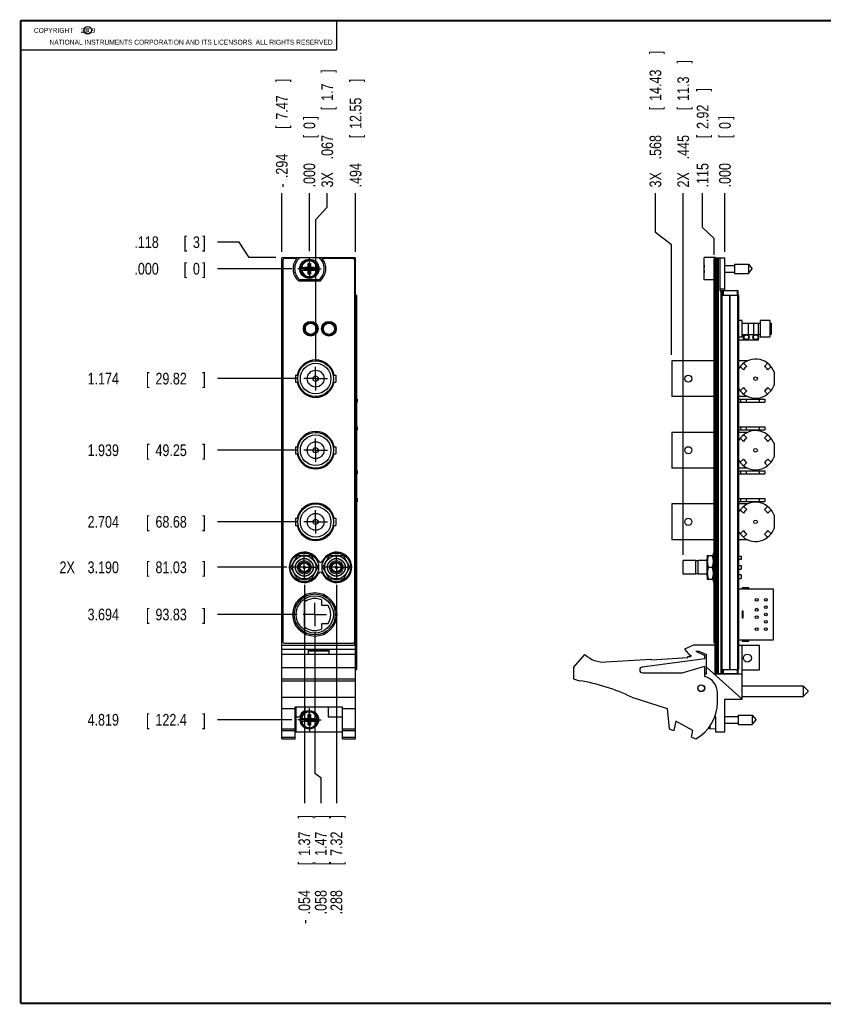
# Model space of a CAD drawing. Header units: inches. Extents: x 0.2 to 16.8, y 0.1 to 10.8.
# Tile 1 of 8: x 0.2 to 8.8, y 0.2 to 10.8. Entities that reach past the tile are written whole.
import ezdxf

# ---------------------------------------------------------------- set-up
doc = ezdxf.new("R2010")
doc.units = ezdxf.units.IN
doc.header["$LTSCALE"] = 0.935
doc.header["$MEASUREMENT"] = 0
doc.linetypes.add('CENTER', pattern=[0.6, 0.375, -0.075, 0.075, -0.075])
doc.layers.get('0').update_dxf_attribs({"linetype": 'CONTINUOUS'})
doc.layers.add('DEFAULT_1', color=7, linetype='CENTER')
doc.layers.add('DIMENSIONS', color=7, linetype='CONTINUOUS')
doc.styles.get("Standard").update_dxf_attribs({"font": 'txt', "width": 0.8})
doc.dimstyles.new('DIMSTYLE_1', dxfattribs={"dimtxt": 0.125, "dimasz": 0.18, "dimexe": 0.18, "dimexo": 0.0625, "dimgap": 0.09, "dimtad": 0, "dimtih": 1, "dimtoh": 1, "dimdec": 3, "dimzin": 4, "dimdsep": 46, "dimtxsty": 'STANDARD', "dimblk": '_FILLED', "dimblk1": '_FILLED', "dimblk2": '_FILLED', "dimcen": 0.09, "dimadec": 0, "dimazin": 0, "dimtp": 0.01, "dimtm": 0.01, "dimtfac": 1, "dimtdec": 3, "dimtofl": 0, "dimtmove": 0, "dimatfit": 3, "dimldrblk": '_FILLED', "dimfxl": 1, "dimtolj": 1, "dimtzin": 4, "dimarcsym": 0})

# ---------------------------------------------------------------- blocks, each defined once
blk = doc.blocks.new('*D0')
at = {"layer": 'DIMENSIONS', "color": 2, "linetype": 'CONTINUOUS'}
for p, q in [((7.534, 8.55), (7.534, 8.914)), ((7.656, 8.432), (7.534, 8.55)), ((7.656, 8.258), (7.656, 8.432))]:
    blk.add_line(p, q, dxfattribs=at)
at = {"layer": 'DIMENSIONS', "color": 2, "linetype": 'CONTINUOUS', "width": 0.8}
for s, p in [(']', (7.596, 10.001)), ('2.92', (7.596, 9.601)), ('[', (7.596, 9.501)), ('.115', (7.596, 8.976))]:
    blk.add_text(s, height=0.125, rotation=90, dxfattribs=at).set_placement(p)
blk = doc.blocks.new('_FILLED')
at = {"color": 0, "linetype": 'BYBLOCK'}
blk.add_solid([(0, 0), (-1, 0.174), (-1, -0.174)], dxfattribs=at)
blk = doc.blocks.new('*D1')
at = {"layer": 'DIMENSIONS', "color": 2, "linetype": 'CONTINUOUS'}
for p, q in [((7.03, 8.494), (7.03, 8.914)), ((7.203, 8.364), (7.03, 8.494)), ((7.203, 7.187), (7.203, 8.364))]:
    blk.add_line(p, q, dxfattribs=at)
at = {"layer": 'DIMENSIONS', "color": 2, "linetype": 'CONTINUOUS', "width": 0.8}
for s, p in [(']', (7.092, 10.401)), ('14.43', (7.092, 9.901)), ('[', (7.092, 9.801)), ('.568', (7.092, 9.276)), ('3X ', (7.092, 8.976))]:
    blk.add_text(s, height=0.125, rotation=90, dxfattribs=at).set_placement(p)
blk = doc.blocks.new('*D2')
at = {"layer": 'DIMENSIONS', "color": 2, "linetype": 'CONTINUOUS'}
blk.add_line((7.326, 5.052), (7.326, 8.914), dxfattribs=at)
at = {"layer": 'DIMENSIONS', "color": 2, "linetype": 'CONTINUOUS', "width": 0.8}
for s, p in [(']', (7.389, 10.301)), ('11.3', (7.389, 9.901)), ('[', (7.389, 9.801)), ('.445', (7.389, 9.276)), ('2X ', (7.389, 8.976))]:
    blk.add_text(s, height=0.125, rotation=90, dxfattribs=at).set_placement(p)
blk = doc.blocks.new('*D3')
at = {"layer": 'DIMENSIONS', "color": 2, "linetype": 'CONTINUOUS'}
blk.add_line((7.771, 8.288), (7.771, 8.914), dxfattribs=at)
at = {"layer": 'DIMENSIONS', "color": 2, "linetype": 'CONTINUOUS', "width": 0.8}
for s, p in [(']', (7.834, 9.701)), ('0', (7.834, 9.601)), ('[', (7.834, 9.501)), ('.000', (7.834, 8.976))]:
    blk.add_text(s, height=0.125, rotation=90, dxfattribs=at).set_placement(p)
blk = doc.blocks.new('*D4')
at = {"layer": 'DIMENSIONS', "color": 2, "linetype": 'CONTINUOUS'}
blk.add_line((3.213, 6.934), (2.352, 6.934), dxfattribs=at)
at = {"layer": 'DIMENSIONS', "color": 2, "linetype": 'CONTINUOUS', "width": 0.8}
for s, p in [('1.174', (0.965, 6.871)), ('[', (1.59, 6.871)), ('29.82', (1.69, 6.871)), (']', (2.19, 6.871))]:
    blk.add_text(s, height=0.125, dxfattribs=at).set_placement(p)
blk = doc.blocks.new('*D5')
at = {"layer": 'DIMENSIONS', "color": 2, "linetype": 'CONTINUOUS'}
for p, q in [((2.583, 8.392), (2.352, 8.392)), ((2.692, 8.226), (2.583, 8.392)), ((2.977, 8.226), (2.692, 8.226))]:
    blk.add_line(p, q, dxfattribs=at)
at = {"layer": 'DIMENSIONS', "color": 2, "linetype": 'CONTINUOUS', "width": 0.8}
for s, p in [('.118', (1.465, 8.329)), ('[', (1.99, 8.329)), ('3', (2.09, 8.329)), (']', (2.19, 8.329))]:
    blk.add_text(s, height=0.125, dxfattribs=at).set_placement(p)
blk = doc.blocks.new('*D6')
at = {"layer": 'DIMENSIONS', "color": 2, "linetype": 'CONTINUOUS'}
blk.add_line((3.213, 6.169), (2.352, 6.169), dxfattribs=at)
at = {"layer": 'DIMENSIONS', "color": 2, "linetype": 'CONTINUOUS', "width": 0.8}
for s, p in [('1.939', (0.965, 6.106)), ('[', (1.59, 6.106)), ('49.25', (1.69, 6.106)), (']', (2.19, 6.106))]:
    blk.add_text(s, height=0.125, dxfattribs=at).set_placement(p)
blk = doc.blocks.new('*D7')
at = {"layer": 'DIMENSIONS', "color": 2, "linetype": 'CONTINUOUS'}
blk.add_line((3.213, 5.404), (2.352, 5.404), dxfattribs=at)
at = {"layer": 'DIMENSIONS', "color": 2, "linetype": 'CONTINUOUS', "width": 0.8}
for s, p in [('[', (1.59, 5.341)), (']', (2.19, 5.341)), ('2.704', (0.965, 5.341)), ('68.68', (1.69, 5.341))]:
    blk.add_text(s, height=0.125, dxfattribs=at).set_placement(p)
blk = doc.blocks.new('*D8')
at = {"layer": 'DIMENSIONS', "color": 2, "linetype": 'CONTINUOUS'}
blk.add_line((3.092, 4.918), (2.352, 4.918), dxfattribs=at)
at = {"layer": 'DIMENSIONS', "color": 2, "linetype": 'CONTINUOUS', "width": 0.8}
for s, p in [('2X ', (0.665, 4.855)), ('3.190', (0.965, 4.855)), ('[', (1.59, 4.855)), ('81.03', (1.69, 4.855)), (']', (2.19, 4.855))]:
    blk.add_text(s, height=0.125, dxfattribs=at).set_placement(p)
blk = doc.blocks.new('*D9')
at = {"layer": 'DIMENSIONS', "color": 2, "linetype": 'CONTINUOUS'}
blk.add_line((3.204, 4.414), (2.352, 4.414), dxfattribs=at)
at = {"layer": 'DIMENSIONS', "color": 2, "linetype": 'CONTINUOUS', "width": 0.8}
for s, p in [('3.694', (0.965, 4.351)), ('[', (1.59, 4.351)), ('93.83', (1.69, 4.351)), (']', (2.19, 4.351))]:
    blk.add_text(s, height=0.125, dxfattribs=at).set_placement(p)
blk = doc.blocks.new('*D10')
at = {"layer": 'DIMENSIONS', "color": 2, "linetype": 'CONTINUOUS'}
blk.add_line((3.146, 3.289), (2.352, 3.289), dxfattribs=at)
at = {"layer": 'DIMENSIONS', "color": 2, "linetype": 'CONTINUOUS', "width": 0.8}
for s, p in [('4.819', (0.965, 3.226)), ('[', (1.59, 3.226)), ('122.4', (1.69, 3.226)), (']', (2.19, 3.226))]:
    blk.add_text(s, height=0.125, dxfattribs=at).set_placement(p)
blk = doc.blocks.new('*D11')
at = {"layer": 'DIMENSIONS', "color": 2, "linetype": 'CONTINUOUS'}
blk.add_line((3.146, 8.108), (2.352, 8.108), dxfattribs=at)
at = {"layer": 'DIMENSIONS', "color": 2, "linetype": 'CONTINUOUS', "width": 0.8}
for s, p in [('.000', (1.465, 8.045)), ('[', (1.99, 8.045)), ('0', (2.09, 8.045)), (']', (2.19, 8.045))]:
    blk.add_text(s, height=0.125, dxfattribs=at).set_placement(p)
blk = doc.blocks.new('*D12')
at = {"layer": 'DIMENSIONS', "color": 2, "linetype": 'CONTINUOUS'}
blk.add_line((3.828, 8.288), (3.828, 8.914), dxfattribs=at)
at = {"layer": 'DIMENSIONS', "color": 2, "linetype": 'CONTINUOUS', "width": 0.8}
for s, p in [(']', (3.89, 10.101)), ('12.55', (3.89, 9.601)), ('[', (3.89, 9.501)), ('.494', (3.89, 8.976))]:
    blk.add_text(s, height=0.125, rotation=90, dxfattribs=at).set_placement(p)
blk = doc.blocks.new('*D13')
at = {"layer": 'DIMENSIONS', "color": 2, "linetype": 'CONTINUOUS'}
blk.add_line((3.04, 8.288), (3.04, 8.914), dxfattribs=at)
at = {"layer": 'DIMENSIONS', "color": 2, "linetype": 'CONTINUOUS', "width": 0.8}
for s, p in [(']', (3.102, 10.101)), ('7.47', (3.102, 9.701)), ('[', (3.102, 9.601)), ('.294', (3.102, 9.076)), ('-', (3.102, 8.976))]:
    blk.add_text(s, height=0.125, rotation=90, dxfattribs=at).set_placement(p)
blk = doc.blocks.new('*D14')
at = {"layer": 'DIMENSIONS', "color": 2, "linetype": 'CONTINUOUS'}
for p, q in [((3.524, 8.767), (3.524, 8.914)), ((3.401, 8.635), (3.524, 8.767)), ((3.401, 7.121), (3.401, 8.635))]:
    blk.add_line(p, q, dxfattribs=at)
at = {"layer": 'DIMENSIONS', "color": 2, "linetype": 'CONTINUOUS', "width": 0.8}
for s, p in [(']', (3.587, 10.201)), ('1.7', (3.587, 9.901)), ('[', (3.587, 9.801)), ('.067', (3.587, 9.276)), ('3X ', (3.587, 8.976))]:
    blk.add_text(s, height=0.125, rotation=90, dxfattribs=at).set_placement(p)
blk = doc.blocks.new('*D15')
at = {"layer": 'DIMENSIONS', "color": 2, "linetype": 'CONTINUOUS'}
for p, q in [((3.392, 4.226), (3.392, 2.719)), ((3.392, 2.719), (3.456, 2.671)), ((3.456, 2.671), (3.456, 2.396))]:
    blk.add_line(p, q, dxfattribs=at)
at = {"layer": 'DIMENSIONS', "color": 2, "linetype": 'CONTINUOUS', "width": 0.8}
for s, p in [(']', (3.518, 2.234)), ('1.47', (3.518, 1.834)), ('[', (3.518, 1.734)), ('.058', (3.518, 1.209))]:
    blk.add_text(s, height=0.125, rotation=90, dxfattribs=at).set_placement(p)
blk = doc.blocks.new('*D16')
at = {"layer": 'DIMENSIONS', "color": 2, "linetype": 'CONTINUOUS'}
blk.add_line((3.622, 4.73), (3.622, 2.396), dxfattribs=at)
at = {"layer": 'DIMENSIONS', "color": 2, "linetype": 'CONTINUOUS', "width": 0.8}
for s, p in [(']', (3.684, 2.234)), ('7.32', (3.684, 1.834)), ('[', (3.684, 1.734)), ('.288', (3.684, 1.209))]:
    blk.add_text(s, height=0.125, rotation=90, dxfattribs=at).set_placement(p)
blk = doc.blocks.new('*D17')
at = {"layer": 'DIMENSIONS', "color": 2, "linetype": 'CONTINUOUS'}
blk.add_line((3.28, 4.73), (3.28, 2.396), dxfattribs=at)
at = {"layer": 'DIMENSIONS', "color": 2, "linetype": 'CONTINUOUS', "width": 0.8}
for s, p in [(']', (3.342, 2.234)), ('1.37', (3.342, 1.834)), ('[', (3.342, 1.734)), ('.054', (3.342, 1.209)), ('-', (3.342, 1.109))]:
    blk.add_text(s, height=0.125, rotation=90, dxfattribs=at).set_placement(p)
blk = doc.blocks.new('*D18')
at = {"layer": 'DIMENSIONS', "color": 2, "linetype": 'CONTINUOUS'}
blk.add_line((3.334, 8.295), (3.334, 8.914), dxfattribs=at)
at = {"layer": 'DIMENSIONS', "color": 2, "linetype": 'CONTINUOUS', "width": 0.8}
for s, p in [(']', (3.396, 9.701)), ('0', (3.396, 9.601)), ('[', (3.396, 9.501)), ('.000', (3.396, 8.976))]:
    blk.add_text(s, height=0.125, rotation=90, dxfattribs=at).set_placement(p)

msp = doc.modelspace()

# ---------------------------------------------------------------- linework, layer by layer
at = {"color": 2, "linetype": 'CONTINUOUS'}
for p, q in [((0.25, 10.7586), (3.625, 10.7586)), ((0.25, 10.7586), (0.25, 10.4456)), ((3.625, 10.7586), (3.625, 10.4456)), ((0.25, 10.4456), (3.625, 10.4456))]:
    msp.add_line(p, q, dxfattribs=at)
at = {"color": 7, "linetype": 'CONTINUOUS'}
for p, q in [((3.0398, 3.0835), (3.0398, 8.2255)), ((3.2294, 8.2255), (3.0398, 8.2255)), ((3.1961, 8.2155), (3.0698, 8.2155)), ((3.23, 8.226), (3.4375, 8.226)), ((3.8278, 8.2255), (3.4381, 8.2255)), ((3.7978, 8.2155), (3.4715, 8.2155)), ((3.8278, 3.0835), (3.8278, 8.2255)), ((7.5513, 7.989), (7.5513, 8.226)), ((7.6713, 8.226), (7.5513, 8.226)), ((7.6563, 4.1055), (7.6563, 8.2155)), ((7.6713, 8.2155), (7.6563, 8.2155)), ((7.6713, 3.7825), (7.6713, 8.226)), ((7.6713, 8.2255), (7.7713, 8.2255)), ((7.6833, 8.2255), (7.6833, 3.7825)), ((7.6893, 8.2255), (7.6893, 3.7825)), ((7.7013, 8.2255), (7.7013, 3.7825)), ((7.7173, 8.2255), (7.7173, 7.8755)), ((7.7713, 7.8755), (7.7713, 8.2255)), ((3.0498, 8.1955), (3.0498, 4.1255)), ((3.2391, 8.1213), (3.3221, 8.1213)), ((3.2852, 8.0958), (3.2852, 8.1192)), ((3.2852, 8.0958), (3.3823, 8.1192)), ((3.3221, 8.1192), (3.2852, 8.1192)), ((3.2852, 8.1192), (3.3823, 8.0958)), ((3.32, 8.0504), (3.3475, 8.1646)), ((3.32, 8.1213), (3.32, 8.1646)), ((3.3475, 8.0504), (3.32, 8.1646)), ((3.32, 8.1646), (3.3475, 8.1646)), ((3.3221, 8.1213), (3.3221, 8.1192)), ((3.3221, 8.0958), (3.3455, 8.1192)), ((3.3455, 8.0958), (3.3221, 8.1192)), ((3.3455, 8.1213), (3.3455, 8.1192)), ((3.3455, 8.1213), (3.4284, 8.1213)), ((3.3823, 8.1192), (3.3455, 8.1192)), ((3.3475, 8.1646), (3.3475, 8.1213)), ((3.3823, 8.0958), (3.3823, 8.1192)), ((3.8178, 4.1255), (3.8178, 8.1955)), ((7.5513, 8.1213), (7.5492, 8.1213)), ((7.6713, 8.1955), (7.6563, 8.1955)), ((7.7713, 8.1426), (7.875, 8.1426)), ((7.875, 8.1567), (7.875, 8.0583)), ((7.875, 8.1567), (8.0231, 8.1567)), ((8.0231, 8.1567), (8.0231, 8.0583)), ((8.0231, 8.1567), (8.0644, 8.1075)), ((8.0231, 8.0583), (8.0644, 8.1075)), ((3.2391, 8.0937), (3.3221, 8.0937)), ((3.2852, 8.0958), (3.3221, 8.0958)), ((3.32, 8.0504), (3.32, 8.0937)), ((3.3475, 8.0504), (3.32, 8.0504)), ((3.3221, 8.0937), (3.3221, 8.0958)), ((3.3455, 8.0937), (3.3455, 8.0958)), ((3.3455, 8.0958), (3.3823, 8.0958)), ((3.3455, 8.0937), (3.4284, 8.0937)), ((3.3475, 8.0937), (3.3475, 8.0504)), ((7.5492, 8.0937), (7.5513, 8.0937)), ((7.7713, 8.0725), (7.875, 8.0725)), ((7.875, 8.0583), (8.0231, 8.0583)), ((3.4475, 7.9745), (3.22, 7.9745)), ((3.4375, 7.989), (3.23, 7.989)), ((7.6563, 7.989), (7.5513, 7.989)), ((7.7713, 7.891), (7.7173, 7.891)), ((3.8278, 7.8255), (3.8395, 7.8255)), ((3.8395, 3.8255), (3.8395, 7.8255)), ((7.7173, 7.8755), (7.9113, 7.8755)), ((7.7305, 3.7825), (7.7305, 7.8755)), ((7.7323, 3.8255), (7.7323, 7.8255)), ((7.7323, 7.8255), (7.9203, 7.8255)), ((7.7413, 7.8755), (7.7413, 7.8255)), ((7.7413, 3.8255), (7.7413, 7.8255)), ((7.7513, 7.8755), (7.7513, 7.8255)), ((7.8232, 3.8255), (7.8232, 7.8255)), ((7.8294, 3.8255), (7.8294, 7.8255)), ((7.9013, 7.8755), (7.9013, 7.8255)), ((7.9113, 7.8755), (7.9113, 7.8255)), ((7.9113, 3.8255), (7.9113, 7.8255)), ((7.9203, 3.8255), (7.9203, 7.8255)), ((3.2878, 7.5025), (3.2878, 7.4305)), ((3.3118, 7.5265), (3.3838, 7.5265)), ((3.4828, 7.4305), (3.4828, 7.5025)), ((3.5068, 7.5265), (3.5788, 7.5265)), ((7.9543, 7.5535), (7.9203, 7.5535)), ((7.9543, 7.3805), (7.9543, 7.5535)), ((7.9543, 7.5265), (8.1483, 7.5265)), ((8.0231, 7.4065), (8.0231, 7.5265)), ((8.0813, 7.4065), (8.0813, 7.5265)), ((8.1313, 7.3465), (8.1313, 7.5265)), ((8.1483, 7.5535), (8.1483, 7.3805)), ((8.2543, 7.5535), (8.1483, 7.5535)), ((8.2543, 7.3805), (8.2543, 7.5535)), ((8.2543, 7.5265), (8.2663, 7.5265)), ((8.2663, 7.5265), (8.2663, 7.4065)), ((3.3118, 7.4065), (3.3838, 7.4065)), ((3.5068, 7.4065), (3.5358, 7.4065)), ((3.5358, 7.3969), (3.5358, 7.4065)), ((7.9203, 7.3805), (7.9543, 7.3805)), ((7.9543, 7.4065), (8.0813, 7.4065)), ((7.9713, 7.3465), (7.9713, 7.4065)), ((8.1483, 7.4065), (8.1313, 7.4065)), ((8.1483, 7.3805), (8.2543, 7.3805)), ((8.2663, 7.4065), (8.2543, 7.4065)), ((7.9203, 7.3465), (8.1313, 7.3465)), ((3.4008, 7.1245), (3.4096, 7.1333)), ((3.4193, 7.1236), (3.4193, 7.1327)), ((7.2033, 7.1245), (7.2033, 6.7425)), ((7.6563, 7.1245), (7.2033, 7.1245)), ((8.0134, 7.1245), (7.9203, 7.1245)), ((7.9339, 7.0621), (7.9686, 7.0275)), ((8.0053, 7.0643), (7.9707, 7.0989)), ((8.2279, 7.0989), (8.1933, 7.0643)), ((8.23, 7.0275), (8.2647, 7.0621)), ((3.1838, 6.9715), (3.1838, 6.8955)), ((3.1838, 6.9715), (3.2136, 6.9715)), ((3.5879, 6.9715), (3.6178, 6.9715)), ((3.6178, 6.9715), (3.6178, 6.8955)), ((8.2963, 7.0048), (8.2963, 6.8622)), ((3.1838, 6.8955), (3.2136, 6.8955)), ((3.5879, 6.8955), (3.6178, 6.8955)), ((7.9686, 6.8396), (7.9339, 6.8049)), ((8.2647, 6.8049), (8.23, 6.8396)), ((3.4008, 6.7425), (3.4096, 6.7337)), ((3.4193, 6.7344), (3.4193, 6.7434)), ((7.6563, 6.7425), (7.2033, 6.7425)), ((8.0134, 6.7425), (7.9203, 6.7425)), ((7.9707, 6.7681), (8.0053, 6.8028)), ((8.1933, 6.8028), (8.2279, 6.7681)), ((3.8395, 6.7135), (3.8478, 6.7135)), ((3.8478, 6.6815), (3.8395, 6.6815)), ((3.8478, 6.6815), (3.8478, 6.7135)), ((7.9203, 6.7135), (8.1983, 6.7135)), ((7.9203, 6.6815), (8.1983, 6.6815)), ((7.9413, 6.6815), (7.9413, 6.7135)), ((8.0013, 6.6815), (8.0013, 6.7135)), ((8.1383, 6.7135), (8.1383, 6.6815)), ((8.1983, 6.7135), (8.1983, 6.6815)), ((3.8395, 6.4185), (3.8478, 6.4185)), ((3.8478, 6.3865), (3.8478, 6.4185)), ((7.9203, 6.4185), (8.1983, 6.4185)), ((7.9413, 6.3865), (7.9413, 6.4185)), ((8.0013, 6.3865), (8.0013, 6.4185)), ((8.1383, 6.4185), (8.1383, 6.3865)), ((8.1983, 6.4185), (8.1983, 6.3865)), ((3.4008, 6.3595), (3.4096, 6.3683)), ((3.4193, 6.3586), (3.4193, 6.3677)), ((3.8478, 6.3865), (3.8395, 6.3865)), ((7.2033, 6.3595), (7.2033, 5.9775)), ((7.6563, 6.3595), (7.2033, 6.3595)), ((7.9203, 6.3865), (8.1983, 6.3865)), ((8.0134, 6.3595), (7.9203, 6.3595)), ((8.0053, 6.2993), (7.9707, 6.3339)), ((8.2279, 6.3339), (8.1933, 6.2993)), ((7.9339, 6.2971), (7.9686, 6.2625)), ((8.23, 6.2625), (8.2647, 6.2971)), ((8.2963, 6.2398), (8.2963, 6.0972)), ((3.1838, 6.2065), (3.1838, 6.1305)), ((3.1838, 6.2065), (3.2136, 6.2065)), ((3.1838, 6.1305), (3.2136, 6.1305)), ((3.5879, 6.2065), (3.6178, 6.2065)), ((3.5879, 6.1305), (3.6178, 6.1305)), ((3.6178, 6.2065), (3.6178, 6.1305)), ((7.9686, 6.0746), (7.9339, 6.0399)), ((7.9707, 6.0031), (8.0053, 6.0378)), ((8.1933, 6.0378), (8.2279, 6.0031)), ((8.2647, 6.0399), (8.23, 6.0746)), ((3.4008, 5.9775), (3.4096, 5.9687)), ((3.4193, 5.9694), (3.4193, 5.9784)), ((3.8395, 5.9485), (3.8478, 5.9485)), ((3.8478, 5.9165), (3.8395, 5.9165)), ((3.8478, 5.9165), (3.8478, 5.9485)), ((7.6563, 5.9775), (7.2033, 5.9775)), ((8.0134, 5.9775), (7.9203, 5.9775)), ((7.9203, 5.9485), (8.1983, 5.9485)), ((7.9203, 5.9165), (8.1983, 5.9165)), ((7.9413, 5.9165), (7.9413, 5.9485)), ((8.0013, 5.9165), (8.0013, 5.9485)), ((8.1383, 5.9485), (8.1383, 5.9165)), ((8.1983, 5.9485), (8.1983, 5.9165)), ((3.4008, 5.5945), (3.4096, 5.6033)), ((3.4193, 5.5936), (3.4193, 5.6027)), ((3.8395, 5.6535), (3.8478, 5.6535)), ((3.8478, 5.6215), (3.8395, 5.6215)), ((3.8478, 5.6215), (3.8478, 5.6535)), ((7.2033, 5.5945), (7.2033, 5.2125)), ((7.6563, 5.5945), (7.2033, 5.5945)), ((7.9203, 5.6535), (8.1983, 5.6535)), ((7.9203, 5.6215), (8.1983, 5.6215)), ((8.0134, 5.5945), (7.9203, 5.5945)), ((7.9413, 5.6215), (7.9413, 5.6535)), ((8.0013, 5.6215), (8.0013, 5.6535)), ((8.1383, 5.6535), (8.1383, 5.6215)), ((8.1983, 5.6535), (8.1983, 5.6215)), ((7.9339, 5.5321), (7.9686, 5.4975)), ((8.0053, 5.5343), (7.9707, 5.5689)), ((8.2279, 5.5689), (8.1933, 5.5343)), ((8.23, 5.4975), (8.2647, 5.5321)), ((8.2963, 5.4748), (8.2963, 5.3322)), ((3.1838, 5.4415), (3.1838, 5.3655)), ((3.1838, 5.4415), (3.2136, 5.4415)), ((3.1838, 5.3655), (3.2136, 5.3655)), ((3.5879, 5.4415), (3.6178, 5.4415)), ((3.5879, 5.3655), (3.6178, 5.3655)), ((3.6178, 5.4415), (3.6178, 5.3655)), ((7.9686, 5.3096), (7.9339, 5.2749)), ((7.9707, 5.2381), (8.0053, 5.2728)), ((8.1933, 5.2728), (8.2279, 5.2381)), ((8.2647, 5.2749), (8.23, 5.3096)), ((3.4008, 5.2125), (3.4096, 5.2037)), ((3.4193, 5.2044), (3.4193, 5.2134)), ((7.6563, 5.2125), (7.2033, 5.2125)), ((8.0134, 5.2125), (7.9203, 5.2125)), ((7.6463, 5.0705), (7.6563, 5.0705)), ((7.6463, 5.0705), (7.6463, 4.7645)), ((3.1354, 4.9175), (3.2076, 5.0425)), ((3.1753, 4.9866), (3.1737, 4.9882)), ((3.2076, 5.0425), (3.3519, 5.0425)), ((3.3519, 5.0425), (3.4241, 4.9175)), ((3.3859, 4.9882), (3.3842, 4.9866)), ((3.4774, 4.9175), (3.5496, 5.0425)), ((3.5173, 4.9866), (3.5157, 4.9882)), ((3.5496, 5.0425), (3.6939, 5.0425)), ((3.6939, 5.0425), (3.7661, 4.9175)), ((3.7279, 4.9882), (3.7262, 4.9866)), ((7.4613, 4.9895), (7.3263, 4.9895)), ((7.3263, 4.8455), (7.3263, 4.9895)), ((7.4613, 4.8455), (7.4613, 4.9895)), ((7.4871, 4.9865), (7.4613, 4.9865)), ((7.5813, 4.9895), (7.4871, 4.9895)), ((7.4871, 4.8455), (7.4871, 4.9895)), ((7.5833, 5.011), (7.5813, 5.011)), ((7.5813, 4.824), (7.5813, 5.011)), ((7.5833, 5.0415), (7.5839, 5.0425)), ((7.5833, 5.0415), (7.5833, 4.7935)), ((7.5839, 5.0425), (7.6457, 5.0425)), ((7.6457, 5.0425), (7.6463, 5.0415)), ((7.9203, 5.0375), (7.9463, 5.0375)), ((7.9463, 4.9995), (7.9203, 4.9995)), ((7.9463, 5.0375), (7.9463, 4.9995)), ((3.2076, 4.7925), (3.1354, 4.9175)), ((3.1737, 4.8468), (3.1753, 4.8485)), ((3.4241, 4.9175), (3.3519, 4.7925)), ((3.3842, 4.8485), (3.3859, 4.8468)), ((3.5496, 4.7925), (3.4774, 4.9175)), ((3.5157, 4.8468), (3.5173, 4.8485)), ((3.7661, 4.9175), (3.6939, 4.7925)), ((3.7262, 4.8485), (3.7279, 4.8468)), ((7.4613, 4.8455), (7.3263, 4.8455)), ((7.4871, 4.8485), (7.4613, 4.8485)), ((7.5813, 4.8455), (7.4871, 4.8455)), ((7.595, 4.9175), (7.6346, 4.9175)), ((7.9203, 4.9365), (7.9463, 4.9365)), ((7.9203, 4.8985), (7.9463, 4.8985)), ((7.9463, 4.9365), (7.9463, 4.8985)), ((3.3519, 4.7925), (3.2076, 4.7925)), ((3.6939, 4.7925), (3.5496, 4.7925)), ((7.5833, 4.824), (7.5813, 4.824)), ((7.5833, 4.7935), (7.5839, 4.7925)), ((7.5839, 4.7925), (7.6457, 4.7925)), ((7.6457, 4.7925), (7.6463, 4.7935)), ((7.6463, 4.7645), (7.6563, 4.7645)), ((7.9463, 4.8355), (7.9203, 4.8355)), ((7.9203, 4.7975), (7.9463, 4.7975)), ((7.9463, 4.8355), (7.9463, 4.7975)), ((7.9203, 4.689), (8.2883, 4.689)), ((8.0273, 4.699), (7.9573, 4.699)), ((7.9573, 4.699), (7.9573, 4.689)), ((8.0273, 4.689), (8.0273, 4.699)), ((8.2883, 4.689), (8.2883, 4.138)), ((3.2808, 4.2834), (3.2808, 4.5436)), ((3.4618, 4.5695), (3.4618, 4.512)), ((3.4618, 4.512), (3.5315, 4.512)), ((7.9663, 4.4485), (7.9563, 4.4485)), ((7.9563, 4.4485), (7.9563, 4.3785)), ((7.9663, 4.3785), (7.9663, 4.4485)), ((3.5315, 4.315), (3.4618, 4.315)), ((3.4618, 4.315), (3.4618, 4.2575)), ((7.9563, 4.3785), (7.9663, 4.3785)), ((3.0698, 4.1055), (3.7978, 4.1055)), ((7.6713, 4.1255), (7.6563, 4.1255)), ((7.6713, 4.1055), (7.6563, 4.1055)), ((8.2883, 4.138), (7.9203, 4.138)), ((7.9573, 4.138), (7.9573, 4.128)), ((7.9573, 4.128), (8.0273, 4.128)), ((8.0273, 4.128), (8.0273, 4.138)), ((3.0398, 4.0855), (3.8278, 4.0855)), ((3.0398, 4.0425), (3.8278, 4.0425)), ((3.3238, 4.0325), (3.5438, 4.0325)), ((3.3238, 3.9855), (3.3238, 4.0325)), ((3.3238, 4.0255), (3.5438, 4.0255)), ((3.5438, 3.9855), (3.5438, 4.0325)), ((7.4363, 4.0855), (7.3413, 4.0425)), ((7.3413, 4.0425), (7.4013, 3.9725)), ((7.6663, 4.0855), (7.4363, 4.0855)), ((7.4623, 4.0225), (7.4945, 4.0225)), ((7.4623, 4.0225), (7.5563, 3.9755)), ((7.4945, 4.0225), (7.5763, 3.9855)), ((7.6663, 3.7755), (7.6663, 4.0855)), ((7.9203, 4.0855), (8.1413, 4.0855)), ((7.9573, 3.5105), (7.9573, 4.0855)), ((8.1413, 3.8225), (8.1413, 4.0855)), ((3.8278, 3.9855), (3.0398, 3.9855)), ((6.1563, 3.8455), (6.2763, 3.9855)), ((6.4999, 3.9062), (6.9852, 3.9379)), ((7.5563, 3.9405), (6.8873, 3.8502)), ((6.9859, 3.928), (6.9852, 3.9379)), ((6.9859, 3.928), (7.375, 3.9534)), ((7.3744, 3.9634), (7.4063, 3.9655)), ((7.375, 3.9534), (7.3744, 3.9634)), ((7.4013, 3.9725), (7.4063, 3.9801)), ((7.4063, 3.9801), (7.4063, 3.9655)), ((7.5563, 3.9405), (7.5563, 3.9755)), ((7.5763, 3.7755), (7.5763, 3.9855)), ((3.0398, 3.8455), (3.8278, 3.8455)), ((3.8278, 3.8255), (3.8395, 3.8255)), ((6.1563, 3.8455), (6.1563, 3.7255)), ((6.8913, 3.7905), (7.3163, 3.7905)), ((7.3163, 3.7905), (7.5563, 3.8605)), ((7.5563, 3.7505), (7.5563, 3.8605)), ((7.9573, 3.5105), (7.5763, 3.8511)), ((7.7323, 3.8255), (7.9203, 3.8255)), ((7.7413, 3.8255), (7.7413, 3.7825)), ((7.7513, 3.8255), (7.7513, 3.7825)), ((7.9013, 3.8255), (7.9013, 3.7825)), ((7.9113, 3.8255), (7.9113, 3.7825)), ((7.9573, 3.8225), (8.1413, 3.8225)), ((3.0398, 3.7255), (3.8278, 3.7255)), ((3.0398, 3.706), (3.8278, 3.706)), ((6.1563, 3.7255), (6.2183, 3.706)), ((7.5763, 3.7755), (7.5563, 3.7755)), ((7.9573, 3.7755), (7.6663, 3.7755)), ((7.6713, 3.7825), (7.9113, 3.7825)), ((7.7713, 3.7825), (7.7713, 3.7755)), ((7.9573, 3.653), (8.6073, 3.653)), ((8.6073, 3.653), (8.6573, 3.603)), ((8.6073, 3.653), (8.6073, 3.538)), ((8.6073, 3.538), (8.6573, 3.588)), ((8.6573, 3.603), (8.6573, 3.588)), ((3.0398, 3.5302), (3.8278, 3.5302)), ((6.7763, 3.5302), (7.1563, 3.4105)), ((7.6913, 3.4755), (7.6913, 3.5762)), ((7.7693, 3.5105), (7.9573, 3.5105)), ((7.7693, 3.1605), (7.7693, 3.5105)), ((7.9573, 3.538), (8.6073, 3.538)), ((3.0398, 3.4105), (3.1818, 3.4105)), ((3.1818, 3.4258), (3.6858, 3.4258)), ((3.1818, 3.0835), (3.1818, 3.4258)), ((3.1878, 3.4258), (3.1878, 3.1605)), ((3.2848, 3.4258), (3.2848, 3.3859)), ((3.5348, 3.4258), (3.5348, 3.3205)), ((3.6858, 3.0835), (3.6858, 3.4258)), ((3.6858, 3.4105), (3.8278, 3.4105)), ((7.1563, 3.4105), (7.1763, 3.1935)), ((3.1878, 3.3205), (3.2296, 3.3205)), ((3.2391, 3.3023), (3.3221, 3.3023)), ((3.2391, 3.2747), (3.3221, 3.2747)), ((3.2852, 3.2768), (3.3823, 3.3002)), ((3.3221, 3.3002), (3.2852, 3.3002)), ((3.2852, 3.3002), (3.3823, 3.2768)), ((3.2852, 3.2768), (3.2852, 3.3002)), ((3.2852, 3.2768), (3.3221, 3.2768)), ((3.32, 3.3456), (3.3475, 3.3456)), ((3.3475, 3.2314), (3.32, 3.3456)), ((3.32, 3.3023), (3.32, 3.3456)), ((3.32, 3.2314), (3.3475, 3.3456)), ((3.32, 3.2314), (3.32, 3.2747)), ((3.3221, 3.3023), (3.3221, 3.3002)), ((3.3455, 3.2768), (3.3221, 3.3002)), ((3.3221, 3.2768), (3.3455, 3.3002)), ((3.3221, 3.2747), (3.3221, 3.2768)), ((3.3455, 3.3023), (3.4284, 3.3023)), ((3.3455, 3.3023), (3.3455, 3.3002)), ((3.3823, 3.3002), (3.3455, 3.3002)), ((3.3455, 3.2768), (3.3823, 3.2768)), ((3.3455, 3.2747), (3.3455, 3.2768)), ((3.3455, 3.2747), (3.4284, 3.2747)), ((3.3475, 3.3456), (3.3475, 3.3023)), ((3.3475, 3.2747), (3.3475, 3.2314)), ((3.3823, 3.2768), (3.3823, 3.3002)), ((3.5348, 3.3205), (3.6858, 3.3205)), ((7.2463, 3.2743), (7.2263, 3.1743)), ((7.4303, 3.1743), (7.2463, 3.2743)), ((7.6655, 3.3254), (7.6713, 3.3205)), ((7.6713, 3.3205), (7.6713, 3.1605)), ((7.7693, 3.3236), (7.915, 3.3236)), ((7.915, 3.3377), (8.0631, 3.3377)), ((7.915, 3.3377), (7.915, 3.2393)), ((8.0631, 3.3377), (8.1044, 3.2885)), ((8.0631, 3.3377), (8.0631, 3.2393)), ((8.0631, 3.2393), (8.1044, 3.2885)), ((3.0398, 3.1935), (3.1818, 3.1935)), ((3.0398, 3.1743), (3.1818, 3.1743)), ((3.1878, 3.1605), (3.6858, 3.1605)), ((3.3475, 3.2314), (3.32, 3.2314)), ((3.6858, 3.1935), (3.8278, 3.1935)), ((3.6858, 3.1743), (3.8278, 3.1743)), ((7.1763, 3.1935), (7.2263, 3.1743)), ((7.4157, 3.1014), (7.4303, 3.1743)), ((7.6142, 3.1938), (7.6142, 3.2237)), ((7.6142, 3.1938), (7.6713, 3.1905)), ((7.6713, 3.1605), (7.7693, 3.1605)), ((7.7693, 3.2535), (7.915, 3.2535)), ((7.915, 3.2393), (8.0631, 3.2393)), ((3.0398, 3.1014), (3.1818, 3.1014)), ((3.0398, 3.0835), (3.1818, 3.0835)), ((3.6858, 3.1014), (3.8278, 3.1014)), ((3.6858, 3.0835), (3.8278, 3.0835)), ((7.4157, 3.1014), (7.4623, 3.0835))]:
    msp.add_line(p, q, dxfattribs=at)
at = {"color": 9, "linetype": 'CONTINUOUS'}
for p, q in [((3.8158, 8.2255), (3.8158, 8.2042)), ((3.8307, 3.8255), (3.8307, 7.8255)), ((3.8393, 3.8255), (3.8393, 7.8255)), ((3.8158, 4.1168), (3.8158, 4.0855))]:
    msp.add_line(p, q, dxfattribs=at)
at = {"color": 7, "linetype": 'CONTINUOUS', "const_width": 0.02}
for points in [[(0.25, 10.7586), (0.25, 0.2586)], [(16.75, 10.7586), (0.25, 10.7586)], [(0.25, 0.2586), (16.75, 0.2586)]]:
    msp.add_lwpolyline(points, dxfattribs=at)
at = {"color": 2, "linetype": 'CONTINUOUS'}
msp.add_circle((0.9659, 10.6562), 0.0403, dxfattribs=at)
at = {"color": 7, "linetype": 'CONTINUOUS'}
for centre, radius in [((3.3338, 8.1075), 0.1025), ((3.3338, 8.1075), 0.098), ((3.3478, 7.4665), 0.0785), ((3.3478, 7.4665), 0.07), ((3.3478, 7.4665), 0.06), ((3.5428, 7.4665), 0.0785), ((3.5428, 7.4665), 0.07), ((3.5428, 7.4665), 0.06), ((8.0013, 7.3765), 0.03), ((8.0013, 7.3765), 0.025), ((8.1013, 7.3765), 0.03), ((8.1013, 7.3765), 0.025), ((3.4008, 6.9335), 0.191), ((3.4008, 6.9335), 0.1635), ((3.4008, 6.9335), 0.09), ((3.4008, 6.9335), 0.0275), ((7.3813, 6.9335), 0.038), ((8.0993, 6.9335), 0.0195), ((3.4008, 6.1685), 0.191), ((3.4008, 6.1685), 0.1635), ((3.4008, 6.1685), 0.09), ((3.4008, 6.1685), 0.0275), ((7.3813, 6.1685), 0.038), ((8.0993, 6.1685), 0.0195), ((3.4008, 5.4035), 0.191), ((3.4008, 5.4035), 0.1635), ((3.4008, 5.4035), 0.09), ((3.4008, 5.4035), 0.0275), ((7.3813, 5.4035), 0.038), ((8.0993, 5.4035), 0.0195), ((3.2798, 4.9175), 0.153), ((3.6218, 4.9175), 0.153), ((3.2798, 4.9175), 0.124), ((3.2798, 4.9175), 0.095), ((3.2798, 4.9175), 0.0935), ((3.2798, 4.9175), 0.072), ((3.2798, 4.9175), 0.0575), ((3.2798, 4.9175), 0.0475), ((3.6218, 4.9175), 0.124), ((3.6218, 4.9175), 0.095), ((3.6218, 4.9175), 0.0935), ((3.6218, 4.9175), 0.072), ((3.6218, 4.9175), 0.0575), ((3.6218, 4.9175), 0.0475), ((3.2798, 4.9175), 0.0127), ((3.6218, 4.9175), 0.0127), ((3.3918, 4.4135), 0.234), ((3.3918, 4.4135), 0.219), ((3.3918, 4.4135), 0.199), ((8.1113, 4.571), 0.015), ((8.2093, 4.571), 0.015), ((8.1113, 4.4645), 0.015), ((8.2093, 4.492), 0.015), ((8.2093, 4.4135), 0.015), ((8.1113, 4.3855), 0.015), ((8.2093, 4.335), 0.015), ((8.1113, 4.256), 0.015), ((8.2093, 4.256), 0.015), ((8.0123, 3.9475), 0.0425), ((7.5193, 3.6255), 0.0365), ((7.5193, 3.6255), 0.035), ((3.3338, 3.2885), 0.098)]:
    msp.add_circle(centre, radius, dxfattribs=at)
for centre, radius, start, end in [((3.0698, 8.1955), 0.02, 90, 180), ((3.3338, 8.1075), 0.175, 141.89221, 229.4642), ((3.3338, 8.1075), 0.1575, 131.20295, 228.79705), ((3.3338, 8.1075), 0.1575, 311.20295, 48.79705), ((3.3338, 8.1075), 0.175, 310.5358, 38.10779), ((3.7978, 8.1955), 0.02, 0, 90), ((3.3338, 8.1075), 0.0956, 171.71661, 188.28339), ((3.3338, 8.1075), 0.0956, 351.71661, 8.28339), ((7.8616, 8.1075), 0.3127, 172.94653, 177.47432), ((7.8616, 8.1075), 0.3127, 182.52568, 187.05339), ((3.4008, 6.9335), 0.2, 10.95424, 169.04576), ((8.0993, 6.9335), 0.2095, 19.89226, 148.71889), ((8.0993, 6.9335), 0.161, 125.70657, 144.29343), ((8.0993, 6.9335), 0.161, 35.70657, 54.29343), ((3.4008, 6.9335), 0.2, 190.95424, 349.04576), ((8.0993, 6.9335), 0.2095, 211.28111, 340.10774), ((8.0993, 6.9335), 0.161, 215.70657, 234.29343), ((8.0993, 6.9335), 0.161, 305.70657, 324.29343), ((3.4008, 6.1685), 0.2, 10.95424, 169.04576), ((8.0993, 6.1685), 0.2095, 19.89226, 148.71889), ((8.0993, 6.1685), 0.161, 125.70657, 144.29343), ((8.0993, 6.1685), 0.161, 35.70657, 54.29343), ((3.4008, 6.1685), 0.2, 190.95424, 349.04576), ((8.0993, 6.1685), 0.2095, 211.28111, 340.10774), ((8.0993, 6.1685), 0.161, 215.70657, 234.29343), ((8.0993, 6.1685), 0.161, 305.70657, 324.29343), ((3.4008, 5.4035), 0.2, 10.95424, 169.04576), ((8.0993, 5.4035), 0.2095, 19.89226, 148.71889), ((8.0993, 5.4035), 0.161, 125.70657, 144.29343), ((8.0993, 5.4035), 0.161, 35.70657, 54.29343), ((3.4008, 5.4035), 0.2, 190.95424, 349.04576), ((8.0993, 5.4035), 0.2095, 211.28111, 340.10774), ((8.0993, 5.4035), 0.161, 215.70657, 234.29343), ((8.0993, 5.4035), 0.161, 305.70657, 324.29343), ((3.2818, 4.9175), 0.163, 24.55339, 335.44661), ((3.6238, 4.9175), 0.163, 204.55339, 155.44661), ((3.2798, 4.9175), 0.1275, 138.70986, 146.3236), ((3.2798, 4.9175), 0.1275, 78.6764, 101.3236), ((3.2798, 4.9175), 0.1275, 33.6764, 41.29014), ((3.4528, 4.9956), 0.025, 204.55339, 335.44661), ((3.6218, 4.9175), 0.1275, 138.70986, 146.3236), ((3.6218, 4.9175), 0.1275, 78.6764, 101.3236), ((3.6218, 4.9175), 0.1275, 33.6764, 41.29014), ((3.2798, 4.9175), 0.1275, 213.6764, 221.29014), ((3.2798, 4.9175), 0.1275, 318.70986, 326.3236), ((3.4528, 4.8394), 0.025, 24.55339, 155.44661), ((3.6218, 4.9175), 0.1275, 213.6764, 221.29014), ((3.6218, 4.9175), 0.1275, 318.70986, 326.3236), ((3.2798, 4.9175), 0.1275, 258.6764, 281.3236), ((3.6218, 4.9175), 0.1275, 258.6764, 281.3236), ((3.3918, 4.4135), 0.171, 65.83557, 130.4755), ((3.3918, 4.4135), 0.171, 324.82867, 35.17133), ((3.3918, 4.4135), 0.171, 229.5245, 294.16443), ((3.0698, 4.1255), 0.02, 180, 270), ((3.7978, 4.1255), 0.02, 270, 360), ((6.4803, 4.2055), 0.3, 227.16657, 273.74672), ((6.8913, 3.8205), 0.03, 97.68448, 270), ((5.895, 1.706), 2.026, 64.21446, 80.81669), ((7.5113, 3.5762), 0.18, 0, 75.52249), ((7.2413, 3.4755), 0.45, 299.41364, 360), ((3.3338, 3.2885), 0.109, 116.71426, 162.92771), ((3.3338, 3.2885), 0.0956, 171.71661, 188.28339), ((3.3338, 3.2885), 0.0956, 351.71661, 8.28339), ((7.6151, 3.2095), 0.0157, 199.77816, 266.69607)]:
    msp.add_arc(centre, radius, start, end, dxfattribs=at)
at = {"color": 9, "linetype": 'CONTINUOUS'}
for centre, radius, start, end in [((3.3338, 8.1075), 0.0947, 8.36374, 171.63626), ((3.3338, 8.1075), 0.0832, 9.53359, 170.46641), ((3.3338, 8.1075), 0.0947, 188.36374, 351.63626), ((3.3338, 8.1075), 0.0832, 189.53359, 350.46641), ((3.3338, 3.2885), 0.0947, 8.36374, 171.63626), ((3.3338, 3.2885), 0.0832, 9.53359, 170.46641), ((3.3338, 3.2885), 0.0947, 188.36374, 351.63626), ((3.3338, 3.2885), 0.0832, 189.53359, 350.46641)]:
    msp.add_arc(centre, radius, start, end, dxfattribs=at)
at = {"color": 7, "linetype": 'CONTINUOUS'}
for points in [[(7.595, 5.0425), (7.5945, 5.0408), (7.5933, 5.0373), (7.5918, 5.0321), (7.5903, 5.027), (7.5891, 5.0219), (7.5879, 5.0169), (7.5869, 5.012), (7.5861, 5.007), (7.5853, 5.0021), (7.5848, 4.9972), (7.5843, 4.9923), (7.584, 4.9874), (7.5839, 4.9825), (7.5839, 4.9776), (7.584, 4.9727), (7.5843, 4.9677), (7.5848, 4.9628), (7.5853, 4.9579), (7.5861, 4.953), (7.5869, 4.9481), (7.5879, 4.9431), (7.5891, 4.9381), (7.5903, 4.9331), (7.5918, 4.928), (7.5933, 4.9228), (7.5945, 4.9193), (7.595, 4.9175)], [(7.6346, 5.0425), (7.6351, 5.0408), (7.6363, 5.0373), (7.6378, 5.0321), (7.6392, 5.027), (7.6405, 5.0219), (7.6417, 5.0169), (7.6427, 5.012), (7.6435, 5.007), (7.6443, 5.0021), (7.6448, 4.9972), (7.6453, 4.9923), (7.6456, 4.9874), (7.6457, 4.9825), (7.6457, 4.9776), (7.6456, 4.9727), (7.6453, 4.9677), (7.6448, 4.9628), (7.6443, 4.9579), (7.6435, 4.953), (7.6427, 4.9481), (7.6417, 4.9431), (7.6405, 4.9381), (7.6392, 4.9331), (7.6378, 4.928), (7.6363, 4.9228), (7.6351, 4.9193), (7.6346, 4.9175)], [(7.595, 4.9175), (7.5945, 4.9158), (7.5933, 4.9123), (7.5918, 4.9071), (7.5903, 4.902), (7.5891, 4.8969), (7.5879, 4.8919), (7.5869, 4.887), (7.5861, 4.882), (7.5853, 4.8771), (7.5848, 4.8722), (7.5843, 4.8673), (7.584, 4.8624), (7.5839, 4.8575), (7.5839, 4.8526), (7.584, 4.8477), (7.5843, 4.8427), (7.5848, 4.8378), (7.5853, 4.8329), (7.5861, 4.828), (7.5869, 4.8231), (7.5879, 4.8181), (7.5891, 4.8131), (7.5903, 4.8081), (7.5918, 4.803), (7.5933, 4.7978), (7.5945, 4.7943), (7.595, 4.7925)], [(7.6346, 4.9175), (7.6351, 4.9158), (7.6363, 4.9123), (7.6378, 4.9071), (7.6392, 4.902), (7.6405, 4.8969), (7.6417, 4.8919), (7.6427, 4.887), (7.6435, 4.882), (7.6443, 4.8771), (7.6448, 4.8722), (7.6453, 4.8673), (7.6456, 4.8624), (7.6457, 4.8575), (7.6457, 4.8526), (7.6456, 4.8477), (7.6453, 4.8427), (7.6448, 4.8378), (7.6443, 4.8329), (7.6435, 4.828), (7.6427, 4.8231), (7.6417, 4.8181), (7.6405, 4.8131), (7.6392, 4.8081), (7.6378, 4.803), (7.6363, 4.7978), (7.6351, 4.7943), (7.6346, 4.7925)]]:
    msp.add_open_spline(points, degree=3, knots=[0, 0, 0, 0, 0.0436223, 0.0861191, 0.1276545, 0.168398, 0.208506, 0.2481355, 0.2873856, 0.3263532, 0.3651223, 0.403743, 0.4422794, 0.4807675, 0.5192325, 0.5577206, 0.596257, 0.6348777, 0.6736468, 0.7126144, 0.7518645, 0.791494, 0.831602, 0.8723455, 0.9138809, 0.9563777, 1, 1, 1, 1], dxfattribs=at)
at = {"layer": 'DEFAULT_1', "color": 7, "linetype": 'CENTER'}
for p, q in [((3.3338, 8.1075), (3.3338, 8.2326)), ((3.3338, 8.1075), (3.2087, 8.1075)), ((3.3338, 8.1075), (3.3338, 7.9824)), ((3.3338, 8.1075), (3.4589, 8.1075)), ((3.4008, 6.9335), (3.4008, 7.0586)), ((3.4008, 6.9335), (3.2757, 6.9335)), ((3.4008, 6.9335), (3.4008, 6.8084)), ((3.4008, 6.9335), (3.5259, 6.9335)), ((3.4008, 6.1685), (3.4008, 6.2936)), ((3.4008, 6.1685), (3.2757, 6.1685)), ((3.4008, 6.1685), (3.4008, 6.0434)), ((3.4008, 6.1685), (3.5259, 6.1685)), ((3.4008, 5.4035), (3.4008, 5.5286)), ((3.4008, 5.4035), (3.2757, 5.4035)), ((3.4008, 5.4035), (3.5259, 5.4035)), ((3.4008, 5.4035), (3.4008, 5.2784)), ((3.2798, 4.9175), (3.2798, 5.0426)), ((3.6218, 4.9175), (3.6218, 5.0426)), ((3.2798, 4.9175), (3.1547, 4.9175)), ((3.2798, 4.9175), (3.4049, 4.9175)), ((3.2798, 4.9175), (3.2798, 4.7924)), ((3.6218, 4.9175), (3.4967, 4.9175)), ((3.6218, 4.9175), (3.7469, 4.9175)), ((3.6218, 4.9175), (3.6218, 4.7924)), ((3.3918, 4.4135), (3.3918, 4.5386)), ((3.3918, 4.4135), (3.2667, 4.4135)), ((3.3918, 4.4135), (3.5169, 4.4135)), ((3.3918, 4.4135), (3.3918, 4.2884)), ((3.3338, 3.2885), (3.3338, 3.4136)), ((3.3338, 3.2885), (3.2087, 3.2885)), ((3.3338, 3.2885), (3.4589, 3.2885)), ((3.3338, 3.2885), (3.3338, 3.1634))]:
    msp.add_line(p, q, dxfattribs=at)

# ---------------------------------------------------------------- texts
at = {"color": 2, "linetype": 'CONTINUOUS', "width": 0.8}
for s, p in [('c', (0.946, 10.6363)), ('NATIONAL INSTRUMENTS CORPORATION AND ITS LICENSORS. ALL RIGHTS RESERVED', (0.5583, 10.5016))]:
    msp.add_text(s, height=0.053, dxfattribs=at).set_placement(p)
at = {"color": 2, "linetype": 'CONTINUOUS', "insert": (0.3125, 10.6805), "char_height": 0.053, "width": 0.8904, "attachment_point": 1}
msp.add_mtext('    COPYRIGHT    2009', dxfattribs=at)

# ---------------------------------------------------------------- dimensions: what is measured, and where the dimension line sits
at = {"layer": 'DIMENSIONS', "color": 2, "linetype": 'CONTINUOUS'}
for feature_location, offset, dtype, origin, text, picture, middle in [((7.2032955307, 7.1870164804), (-0.1737940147, 1.7265), 0, (7.7712955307, 8.2255164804), '3X <>', '*D1', (7.029501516, 9.7385164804)), ((7.3263, 5.052), (0, 3.8615), 1, (7.7713, 8.2255), '2X <>', '*D2', (7.3263, 9.6885)), ((3.4007631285, 7.1211164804), (0.123379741, 1.7924), 0, (3.3337631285, 8.2326164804), '3X <>', '*D14', (3.5241428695, 9.6385164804)), ((3.0398, 8.288), (0, 0.6255), 1, (3.3338, 8.2326), '-<>', '*D13', (3.0398, 9.5885)), ((3.0922, 4.9175), (-0.7399, 0), 0, (3.2087, 8.1075), '2X <>', '*D8', (1.4773, 4.9175)), ((3.2798, 4.7299), (0, -2.3339), 1, (3.3338, 8.1075), '-<>', '*D17', (3.2798, 1.721))]:
    dim = msp.add_ordinate_dim(feature_location=feature_location, offset=offset, dtype=dtype, origin=origin, text=text, dimstyle='DIMSTYLE_1', dxfattribs=at)
    dim.commit()
    dim.dimension.update_dxf_attribs({"geometry": picture, "text_midpoint": middle})
for feature_location, offset, dtype, origin, picture, middle in [((3.8278, 8.288), (0, 0.6255), 1, (3.3338, 8.2326), '*D12', (3.8278, 9.5885)), ((7.6562955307, 8.2580164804), (-0.1226427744, 0.6555), 0, (7.7712955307, 8.2255164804), '*D0', (7.5336527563, 9.5385164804)), ((3.3337631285, 8.2951164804), (0, 0.6184), 1, (3.3337631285, 8.2326164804), '*D18', (3.3337631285, 9.3885164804)), ((7.7712955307, 8.2880164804), (0, 0.6255), 1, (7.7712955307, 8.2255164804), '*D3', (7.7712955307, 9.3885164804)), ((2.9773, 8.2255), (-0.625, 0.1664), 0, (3.2087, 8.1075), '*D5', (1.8773, 8.3919)), ((3.2132, 6.9335), (-0.8609, 0), 0, (3.2087, 8.1075), '*D4', (1.6273, 6.9335)), ((3.2132, 6.1685), (-0.8609, 0), 0, (3.2087, 8.1075), '*D6', (1.6273, 6.1685)), ((3.2132, 5.4035), (-0.8609, 0), 0, (3.2087, 8.1075), '*D7', (1.6273, 5.4035)), ((3.2042, 4.4135), (-0.8519, 0), 0, (3.2087, 8.1075), '*D9', (1.6273, 4.4135)), ((3.1462, 3.2885), (-0.7939, 0), 0, (3.2087, 8.1075), '*D10', (1.6273, 3.2885)), ((3.1461631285, 8.1075164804), (-0.7939, 0), 0, (3.2086631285, 8.1075164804), '*D11', (1.8772631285, 8.1075164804)), ((3.3918, 4.2259), (0.0641, -1.8299), 0, (3.3338, 8.1075), '*D15', (3.4558, 1.771)), ((3.6218, 4.7299), (0, -2.3339), 1, (3.3338, 8.1075), '*D16', (3.6218, 1.771))]:
    dim = msp.add_ordinate_dim(feature_location=feature_location, offset=offset, dtype=dtype, origin=origin, dimstyle='DIMSTYLE_1', dxfattribs=at)
    dim.commit()
    dim.dimension.update_dxf_attribs({"geometry": picture, "text_midpoint": middle})

doc.saveas('drawing.dxf')
